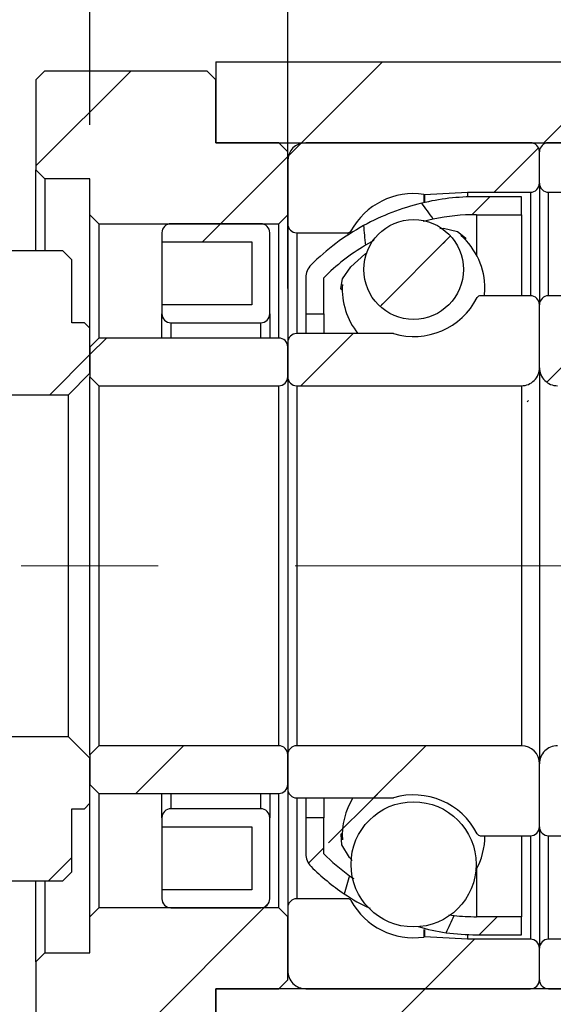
# Model space of a CAD drawing. Header units: millimetres. Extents: x 50 to 284, y 19 to 197.
# Tile 6 of 10: x 229 to 239, y 48 to 66. Entities that reach past the tile are written whole.
import ezdxf

# ---------------------------------------------------------------- set-up
doc = ezdxf.new("R2010")
doc.units = ezdxf.units.MM
doc.linetypes.add('CENTERX2', pattern=[20.319999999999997, 12.7, -2.54, 2.54, -2.54])
doc.layers.add('FORMAT', color=7, linetype='Continuous')
doc.styles.add('SLDTEXTSTYLE0', font='TXT', dxfattribs={"width": 0.75})
doc.dimstyles.new('SLDDIMSTYLE3', dxfattribs={"dimtxt": 3.5, "dimasz": 2.5, "dimexe": 0, "dimexo": 0.0625, "dimgap": 0.875, "dimtad": 1, "dimlfac": 3, "dimrnd": 1e-09, "dimzin": 12, "dimdsep": 46, "dimtxsty": 'SLDTEXTSTYLE0', "dimsah": 1, "dimcen": 0.09, "dimadec": 0, "dimazin": 3, "dimtfac": 1, "dimtmove": 0, "dimatfit": 0, "dimfxl": 0, "dimfrac": 2, "dimtolj": 1, "dimtzin": 12, "dimarcsym": 0})
pattern_1 = [(45, (0, 0), (-2.245064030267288, 2.245064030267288), [])]

# ---------------------------------------------------------------- blocks, each defined once
blk = doc.blocks.new('_D_15')
at = {"layer": 'FORMAT', "color": 7}
for p, q in [((230.2649346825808, 63.89492285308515), (230.2649346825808, 69.500548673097)), ((233.9316013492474, 60.8615895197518), (233.9316013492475, 69.50054867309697)), ((230.2649346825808, 68.500548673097), (224.7649346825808, 68.50054867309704)), ((230.2649346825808, 68.500548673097), (233.9316013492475, 68.50054867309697)), ((233.9316013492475, 68.50054867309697), (239.4316013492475, 68.50054867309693))]:
    blk.add_line(p, q, dxfattribs=at)
for points in [[(230.2649346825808, 68.500548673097), (227.7649346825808, 68.75054867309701), (227.7649346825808, 68.25054867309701)], [(233.9316013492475, 68.50054867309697), (236.4316013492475, 68.25054867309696), (236.4316013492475, 68.75054867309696)]]:
    blk.add_solid(points, dxfattribs=at)
at = {"layer": 'FORMAT', "color": 7, "insert": (229.5180654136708, 73.0122855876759), "char_height": 3.5, "attachment_point": 1, "style": 'SLDTEXTSTYLE0'}
blk.add_mtext('11', dxfattribs=at)
blk = doc.blocks.new('_D_16')
at = {"layer": 'FORMAT', "color": 7}
for p, q in [((243.2649346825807, 46.89492285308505), (243.2649346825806, 37.46803855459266)), ((246.2649346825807, 44.89492285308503), (246.2649346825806, 37.46803855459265)), ((243.2649346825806, 38.46803855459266), (237.7649346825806, 38.46803855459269)), ((243.2649346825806, 38.46803855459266), (246.2649346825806, 38.46803855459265)), ((246.2649346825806, 38.46803855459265), (252.1987334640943, 38.46803855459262))]:
    blk.add_line(p, q, dxfattribs=at)
for points in [[(243.2649346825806, 38.46803855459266), (240.7649346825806, 38.71803855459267), (240.7649346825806, 38.21803855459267)], [(246.2649346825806, 38.46803855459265), (248.7649346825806, 38.21803855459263), (248.7649346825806, 38.71803855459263)]]:
    blk.add_solid(points, dxfattribs=at)
at = {"layer": 'FORMAT', "color": 7, "insert": (249.6126222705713, 42.97977546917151), "char_height": 3.5, "attachment_point": 1, "style": 'SLDTEXTSTYLE0'}
blk.add_mtext('9', dxfattribs=at)
blk = doc.blocks.new('_D_17')
at = {"layer": 'FORMAT', "color": 7}
for p, q in [((226.5982680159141, 49.06158951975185), (226.598268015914, 37.46803855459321)), ((243.2649346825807, 46.89492285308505), (243.2649346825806, 37.46803855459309)), ((226.598268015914, 38.46803855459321), (221.098268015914, 38.46803855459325)), ((226.598268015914, 38.46803855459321), (243.2649346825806, 38.46803855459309)), ((243.2649346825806, 38.46803855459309), (248.7649346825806, 38.46803855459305))]:
    blk.add_line(p, q, dxfattribs=at)
for points in [[(226.598268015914, 38.46803855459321), (224.098268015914, 38.71803855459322), (224.098268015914, 38.21803855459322)], [(243.2649346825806, 38.46803855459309), (245.7649346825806, 38.21803855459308), (245.7649346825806, 38.71803855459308)]]:
    blk.add_solid(points, dxfattribs=at)
at = {"layer": 'FORMAT', "color": 7, "char_height": 3.5, "attachment_point": 1, "style": 'SLDTEXTSTYLE0'}
for s, insert in [('(', (231.1109931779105, 42.97977546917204)), (')', (238.0040486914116, 42.97977546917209)), ('50', (232.8318265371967, 42.97977546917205))]:
    blk.add_mtext(s, dxfattribs=dict(at, insert=insert))

msp = doc.modelspace()

# ---------------------------------------------------------------- hatches: boundary and pattern name
at = {"layer": 'FORMAT', "linetype": 'Continuous', "lineweight": 18}
h = msp.add_hatch(dxfattribs=at)
h.set_pattern_fill('ANSI31', color=256, style=0)
h.set_pattern_definition(pattern_1)
edge = h.paths.add_edge_path(flags=0)
edge.add_line((246.2649346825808, 62.22825618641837), (246.2649346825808, 65.0615895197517))
edge.add_line((246.2649346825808, 65.0615895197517), (232.5982680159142, 65.0615895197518))
edge.add_line((232.5982680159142, 65.0615895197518), (232.5982680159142, 63.5615895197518))
edge.add_line((232.5982680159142, 63.5615895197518), (243.2649346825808, 63.56158951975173))
edge.add_line((243.2649346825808, 63.56158951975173), (243.2649346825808, 62.06158951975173))
edge.add_line((243.2649346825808, 62.06158951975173), (246.0982680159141, 62.06158951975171))
edge.add_arc((246.0982680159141, 62.22825618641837), 0.1666666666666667, 270.0000000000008, 360.0000000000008)
h = msp.add_hatch(dxfattribs=at)
h.set_pattern_fill('ANSI31', color=256, style=0)
h.set_pattern_definition(pattern_1)
h.paths.add_polyline_path([(230.2649346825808, 62.22825618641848), (230.4316013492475, 62.06158951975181), (233.7649346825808, 62.06158951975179), (233.9316013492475, 62.22825618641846), (233.9316013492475, 63.39492285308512), (233.7649346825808, 63.5615895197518), (232.5982680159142, 63.5615895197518), (232.5982680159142, 64.72825618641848), (232.4316013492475, 64.89492285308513), (229.4316013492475, 64.89492285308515), (229.2649346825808, 64.72825618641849), (229.2649346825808, 63.06158951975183), (229.4316013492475, 62.89492285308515), (230.2649346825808, 62.89492285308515)], flags=0)
h = msp.add_hatch(dxfattribs=at)
h.set_pattern_fill('ANSI31', color=256, style=0)
h.set_pattern_definition(pattern_1)
edge = h.paths.add_edge_path(flags=0)
edge.add_line((238.5982680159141, 62.81158951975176), (238.5982680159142, 63.39492285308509))
edge.add_arc((238.4316013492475, 63.39492285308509), 0.1666666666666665, 0, 90)
edge.add_line((238.4316013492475, 63.56158951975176), (234.2649346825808, 63.56158951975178))
edge.add_arc((234.2649346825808, 63.22825618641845), 0.3333333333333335, 90, 179.9999999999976)
edge.add_line((233.9316013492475, 63.22825618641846), (233.9316013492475, 62.06158951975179))
edge.add_arc((234.0982680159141, 62.06158951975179), 0.1666666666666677, 180, 270.0000000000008)
edge.add_line((234.0982680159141, 61.89492285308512), (235.0457146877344, 61.89492285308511))
edge.add_arc((235.0457146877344, 61.96158951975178), 0.06666666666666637, 270.0000000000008, 331.3302637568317)
edge.add_arc((236.2649346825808, 61.2949228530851), 1.322916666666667, 81.66528933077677, 151.3302637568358, ccw=False)
edge.add_arc((236.4663626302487, 62.66982962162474), 0.06666666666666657, 261.6652893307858, 273.0000000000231)
edge.add_line((236.4698516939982, 62.60325431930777), (237.2649346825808, 62.64492285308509))
edge.add_line((237.2649346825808, 62.64492285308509), (238.4316013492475, 62.64492285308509))
edge.add_arc((238.4316013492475, 62.81158951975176), 0.1666666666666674, 270.0000000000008, 360.0000000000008)
h = msp.add_hatch(dxfattribs=at)
h.set_pattern_fill('ANSI31', color=256, style=0)
h.set_pattern_definition(pattern_1)
edge = h.paths.add_edge_path(flags=0)
edge.add_line((242.9316013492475, 63.56158951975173), (238.7649346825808, 63.56158951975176))
edge.add_arc((238.7649346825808, 63.39492285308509), 0.1666666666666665, 90, 180)
edge.add_line((238.5982680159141, 63.39492285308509), (238.5982680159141, 62.81158951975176))
edge.add_arc((238.7649346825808, 62.81158951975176), 0.1666666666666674, 180, 270.0000000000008)
edge.add_line((238.7649346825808, 62.64492285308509), (239.9316013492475, 62.64492285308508))
edge.add_line((239.9316013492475, 62.64492285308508), (240.7266843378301, 62.60325431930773))
edge.add_arc((240.7301734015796, 62.66982962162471), 0.06666666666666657, 267.0000000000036, 278.3347106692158)
edge.add_arc((240.9316013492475, 61.29492285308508), 1.322916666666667, 28.669736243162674, 98.33471066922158, ccw=False)
edge.add_arc((242.1508213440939, 61.96158951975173), 0.06666666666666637, 208.6697362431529, 270.0000000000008)
edge.add_line((242.1508213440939, 61.89492285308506), (243.0982680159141, 61.89492285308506))
edge.add_arc((243.0982680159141, 62.06158951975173), 0.1666666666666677, 270.0000000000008, 360.0000000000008)
edge.add_line((243.2649346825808, 62.06158951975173), (243.2649346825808, 63.22825618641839))
edge.add_arc((242.9316013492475, 63.22825618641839), 0.3333333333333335, 0, 90)
h = msp.add_hatch(dxfattribs=at)
h.set_pattern_fill('ANSI31', color=256, style=0)
h.set_pattern_definition(pattern_1)
edge = h.paths.add_edge_path(flags=0)
edge.add_arc((237.4316013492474, 58.2044466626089), 4.023809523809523, 89.9999999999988, 101.48993388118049, ccw=False)
edge.add_line((237.4316013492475, 62.22825618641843), (238.2649346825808, 62.22825618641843))
edge.add_line((238.2649346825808, 62.22825618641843), (238.2649346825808, 62.56158951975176))
edge.add_line((238.2649346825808, 62.56158951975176), (237.4316013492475, 62.56158951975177))
edge.add_arc((237.4316013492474, 58.2044466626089), 4.357142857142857, 89.99999999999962, 103.4925534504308)
edge.add_ellipse((238.346226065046, 55.72825618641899), major_axis=(-2.782301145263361, 7.333091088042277), ratio=0.1593741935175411, start_angle=327.4428896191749, end_angle=332.57274468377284, ccw=False)
h = msp.add_hatch(dxfattribs=at)
h.set_pattern_fill('ANSI31', color=256, style=0)
h.set_pattern_definition(pattern_1)
edge = h.paths.add_edge_path(flags=0)
edge.add_line((238.9316013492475, 62.56158951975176), (238.9316013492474, 62.22825618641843))
edge.add_line((238.9316013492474, 62.22825618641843), (239.7649346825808, 62.22825618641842))
edge.add_arc((239.7649346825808, 58.20444666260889), 4.023809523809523, 85.15547548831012, 89.9999999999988, ccw=False)
edge.add_ellipse((238.8503099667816, 55.72825618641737), major_axis=(4.915982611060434, 13.08835901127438), ratio=0.08940621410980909, start_angle=60.60554640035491, end_angle=62.23728036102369, ccw=False)
edge.add_arc((239.7649346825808, 58.20444666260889), 4.357142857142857, 83.69240875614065, 89.99999999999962)
edge.add_line((239.7649346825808, 62.56158951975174), (238.9316013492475, 62.56158951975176))
h = msp.add_hatch(dxfattribs=at)
h.set_pattern_fill('ANSI31', color=256, style=0)
h.set_pattern_definition(pattern_1)
edge = h.paths.add_edge_path(flags=0)
edge.add_line((233.2649346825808, 61.72825618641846), (233.2649346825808, 60.5615895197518))
edge.add_line((233.2649346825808, 60.5615895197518), (231.5982680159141, 60.56158951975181))
edge.add_line((231.5982680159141, 60.56158951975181), (231.5982680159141, 60.39492285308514))
edge.add_arc((231.7649346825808, 60.39492285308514), 0.1666666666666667, 180, 270.0000000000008)
edge.add_line((231.7649346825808, 60.22825618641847), (233.4316013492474, 60.22825618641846))
edge.add_arc((233.4316013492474, 60.39492285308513), 0.1666666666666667, 270.0000000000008, 360.0000000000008)
edge.add_line((233.5982680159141, 60.39492285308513), (233.5982680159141, 61.89492285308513))
edge.add_arc((233.4316013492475, 61.89492285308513), 0.1666666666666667, 0, 90)
edge.add_line((233.4316013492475, 62.06158951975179), (231.7649346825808, 62.06158951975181))
edge.add_arc((231.7649346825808, 61.89492285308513), 0.1666666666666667, 90, 179.9999999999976)
edge.add_line((231.5982680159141, 61.89492285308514), (231.5982680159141, 61.72825618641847))
edge.add_line((231.5982680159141, 61.72825618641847), (233.2649346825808, 61.72825618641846))
h = msp.add_hatch(dxfattribs=at)
h.set_pattern_fill('ANSI31', color=256, style=0)
h.set_pattern_definition(pattern_1)
edge = h.paths.add_edge_path(flags=0)
edge.add_ellipse((238.346226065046, 55.72825618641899), major_axis=(-2.782301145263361, 7.333091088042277), ratio=0.1593741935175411, start_angle=27.529841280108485, end_angle=32.668954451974, ccw=False)
edge.add_arc((237.4316013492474, 58.2044466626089), 4.357142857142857, 118.7063369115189, 134.7602701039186)
edge.add_arc((234.5982680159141, 61.06158951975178), 0.3333333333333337, 134.7602701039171, 179.9999999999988)
edge.add_line((234.2649346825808, 61.06158951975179), (234.2649346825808, 60.39492285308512))
edge.add_line((234.2649346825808, 60.39492285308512), (234.5982680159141, 60.39492285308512))
edge.add_line((234.5982680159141, 60.39492285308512), (234.5982680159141, 61.06158951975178))
edge.add_arc((237.4316013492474, 58.2044466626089), 4.023809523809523, 120.76704490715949, 134.7602701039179, ccw=False)
h = msp.add_hatch(dxfattribs=at)
h.set_pattern_fill('ANSI31', color=256, style=0)
h.set_pattern_definition(pattern_1)
edge = h.paths.add_edge_path(flags=0)
edge.add_arc((236.2649346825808, 61.2137512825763), 0.9235730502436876, 0, 360)
h = msp.add_hatch(dxfattribs=at)
h.set_pattern_fill('ANSI31', color=256, style=0)
h.set_pattern_definition(pattern_1)
edge = h.paths.add_edge_path(flags=0)
edge.add_line((229.8649346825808, 58.89492285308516), (230.2649346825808, 59.29492285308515))
edge.add_line((230.2649346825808, 59.29492285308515), (230.2649346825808, 60.12825618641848))
edge.add_line((230.2649346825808, 60.12825618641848), (230.1649346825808, 60.22825618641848))
edge.add_line((230.1649346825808, 60.22825618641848), (229.9316013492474, 60.22825618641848))
edge.add_line((229.9316013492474, 60.22825618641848), (229.9316013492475, 61.39492285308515))
edge.add_line((229.9316013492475, 61.39492285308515), (229.7649346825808, 61.56158951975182))
edge.add_line((229.7649346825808, 61.56158951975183), (228.5784700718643, 61.56158951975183))
edge.add_line((228.5784702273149, 61.56158944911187), (228.4982674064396, 61.47055165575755))
edge.add_line((228.4982680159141, 61.47055166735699), (228.4982680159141, 58.89492285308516))
edge.add_line((228.4982680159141, 58.89492285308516), (229.8649346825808, 58.89492285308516))
h = msp.add_hatch(dxfattribs=at)
h.set_pattern_fill('ANSI31', color=256, style=0)
h.set_pattern_definition(pattern_1)
edge = h.paths.add_edge_path(flags=0)
edge.add_line((233.9316013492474, 59.8615895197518), (233.9316013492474, 59.22825618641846))
edge.add_arc((234.0982680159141, 59.22825618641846), 0.1666666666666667, 180, 270.0000000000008)
edge.add_line((234.0982680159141, 59.06158951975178), (238.2649346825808, 59.06158951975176))
edge.add_arc((238.2649346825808, 59.39492285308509), 0.3333333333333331, 270.0000000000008, 360.0000000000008)
edge.add_line((238.5982680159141, 59.39492285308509), (238.5982680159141, 60.56158951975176))
edge.add_arc((238.4316013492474, 60.56158951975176), 0.1666666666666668, 0, 90)
edge.add_line((238.4316013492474, 60.72825618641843), (237.5017979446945, 60.72825618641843))
edge.add_arc((237.5017979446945, 60.66158951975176), 0.06666666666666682, 90, 152.8853755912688)
edge.add_arc((236.2649346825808, 61.2949228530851), 1.322916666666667, 253.6419096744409, 332.88537559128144, ccw=False)
edge.add_arc((235.8735728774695, 59.96158951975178), 0.06666666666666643, 73.64190967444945, 90)
edge.add_line((235.8735728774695, 60.02825618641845), (234.0982680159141, 60.02825618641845))
edge.add_arc((234.0982680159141, 59.86158951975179), 0.1666666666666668, 90, 179.9999999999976)
h = msp.add_hatch(dxfattribs=at)
h.set_pattern_fill('ANSI31', color=256, style=0)
h.set_pattern_definition(pattern_1)
edge = h.paths.add_edge_path(flags=0)
edge.add_line((238.9316013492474, 59.06158951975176), (243.0982680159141, 59.06158951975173))
edge.add_arc((243.0982680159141, 59.22825618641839), 0.1666666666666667, 270.0000000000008, 360.0000000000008)
edge.add_line((243.2649346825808, 59.22825618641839), (243.2649346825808, 59.86158951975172))
edge.add_arc((243.0982680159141, 59.86158951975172), 0.1666666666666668, 0, 90)
edge.add_line((243.0982680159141, 60.0282561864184), (241.3229631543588, 60.02825618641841))
edge.add_arc((241.3229631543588, 59.96158951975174), 0.06666666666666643, 90, 106.3580903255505)
edge.add_arc((240.9316013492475, 61.29492285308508), 1.322916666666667, 207.114624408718, 286.3580903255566, ccw=False)
edge.add_arc((239.6947380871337, 60.66158951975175), 0.06666666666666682, 27.11462440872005, 90)
edge.add_line((239.6947380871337, 60.72825618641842), (238.7649346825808, 60.72825618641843))
edge.add_arc((238.7649346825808, 60.56158951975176), 0.1666666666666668, 90, 180)
edge.add_line((238.5982680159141, 60.56158951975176), (238.5982680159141, 59.39492285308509))
edge.add_arc((238.9316013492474, 59.39492285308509), 0.3333333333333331, 180, 270.0000000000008)
h = msp.add_hatch(dxfattribs=at)
h.set_pattern_fill('ANSI31', color=256, style=0)
h.set_pattern_definition(pattern_1)
edge = h.paths.add_edge_path(flags=0)
edge.add_line((230.2649346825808, 59.22825618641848), (230.4316013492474, 59.06158951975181))
edge.add_line((230.4316013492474, 59.06158951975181), (233.7649346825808, 59.06158951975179))
edge.add_arc((233.7649346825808, 59.22825618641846), 0.1666666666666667, 270.0000000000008, 360.0000000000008)
edge.add_line((233.9316013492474, 59.22825618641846), (233.9316013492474, 59.77825618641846))
edge.add_arc((233.7649346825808, 59.77825618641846), 0.1666666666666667, 0, 90)
edge.add_line((233.7649346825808, 59.94492285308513), (230.4316013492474, 59.94492285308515))
edge.add_line((230.4316013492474, 59.94492285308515), (230.2649346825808, 59.77825618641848))
edge.add_line((230.2649346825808, 59.77825618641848), (230.2649346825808, 59.22825618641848))
h = msp.add_hatch(dxfattribs=at)
h.set_pattern_fill('ANSI31', color=256, style=0)
h.set_pattern_definition(pattern_1)
edge = h.paths.add_edge_path(flags=0)
edge.add_arc((234.598268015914, 50.39492285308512), 0.3333333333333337, 180, 225.2397298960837)
edge.add_arc((237.4316013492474, 53.25206571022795), 4.357142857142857, 225.2397298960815, 235.752944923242)
edge.add_ellipse((238.3462260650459, 55.72825618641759), major_axis=(-4.110098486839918, -10.92082786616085), ratio=0.1071246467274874, start_angle=303.9900689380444, end_angle=306.09448907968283, ccw=False)
edge.add_arc((237.4316013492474, 53.25206571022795), 4.023809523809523, 225.2397298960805, 234.21123019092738, ccw=False)
edge.add_line((234.598268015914, 50.39492285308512), (234.5982680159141, 51.06158951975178))
edge.add_line((234.5982680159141, 51.06158951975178), (234.2649346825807, 51.06158951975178))
edge.add_line((234.2649346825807, 51.06158951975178), (234.2649346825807, 50.39492285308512))
h = msp.add_hatch(dxfattribs=at)
h.set_pattern_fill('ANSI31', color=256, style=0)
h.set_pattern_definition(pattern_1)
edge = h.paths.add_edge_path(flags=0)
edge.add_line((238.2649346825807, 48.8949228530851), (238.2649346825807, 49.22825618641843))
edge.add_line((238.2649346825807, 49.22825618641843), (237.4316013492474, 49.22825618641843))
edge.add_arc((237.4316013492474, 53.25206571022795), 4.023809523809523, 264.05413922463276, 270, ccw=False)
edge.add_ellipse((238.3462260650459, 55.72825618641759), major_axis=(-4.110098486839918, -10.92082786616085), ratio=0.1071246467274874, start_angle=53.857728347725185, end_angle=55.95780804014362, ccw=False)
edge.add_arc((237.4316013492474, 53.25206571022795), 4.357142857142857, 262.5529415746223, 270.0000000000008)
edge.add_line((237.4316013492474, 48.8949228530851), (238.2649346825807, 48.8949228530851))
h = msp.add_hatch(dxfattribs=at)
h.set_pattern_fill('ANSI31', color=256, style=0)
h.set_pattern_definition(pattern_1)
h.paths.add_polyline_path([(230.1649346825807, 51.22825618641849), (230.2649346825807, 51.32825618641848), (230.2649346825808, 52.16158951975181), (229.8649346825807, 52.56158951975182), (226.9982680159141, 52.56158951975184), (226.5982680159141, 52.16158951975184), (226.5982680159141, 50.06158951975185), (226.7649346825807, 49.89492285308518), (229.7649346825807, 49.89492285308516), (229.9316013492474, 50.06158951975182), (229.9316013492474, 51.22825618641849)], flags=0)
h = msp.add_hatch(dxfattribs=at)
h.set_pattern_fill('ANSI31', color=256, style=0)
h.set_pattern_definition(pattern_1)
edge = h.paths.add_edge_path(flags=0)
edge.add_line((230.4316013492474, 52.39492285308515), (230.2649346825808, 52.22825618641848))
edge.add_line((230.2649346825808, 52.22825618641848), (230.2649346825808, 51.67825618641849))
edge.add_line((230.2649346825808, 51.67825618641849), (230.4316013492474, 51.51158951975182))
edge.add_line((230.4316013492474, 51.51158951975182), (233.7649346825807, 51.51158951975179))
edge.add_arc((233.7649346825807, 51.67825618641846), 0.1666666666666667, 270.0000000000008, 360.0000000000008)
edge.add_line((233.9316013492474, 51.67825618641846), (233.9316013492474, 52.22825618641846))
edge.add_arc((233.7649346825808, 52.22825618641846), 0.1666666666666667, 0, 90)
edge.add_line((233.7649346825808, 52.39492285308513), (230.4316013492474, 52.39492285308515))
h = msp.add_hatch(dxfattribs=at)
h.set_pattern_fill('ANSI31', color=256, style=0)
h.set_pattern_definition(pattern_1)
edge = h.paths.add_edge_path(flags=0)
edge.add_line((238.2649346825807, 52.39492285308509), (234.0982680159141, 52.39492285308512))
edge.add_arc((234.0982680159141, 52.22825618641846), 0.1666666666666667, 90, 180)
edge.add_line((233.9316013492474, 52.22825618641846), (233.9316013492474, 51.59492285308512))
edge.add_arc((234.0982680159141, 51.59492285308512), 0.1666666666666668, 180.0000000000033, 270.0000000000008)
edge.add_line((234.0982680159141, 51.42825618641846), (235.8735728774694, 51.42825618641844))
edge.add_arc((235.8735728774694, 51.49492285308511), 0.06666666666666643, 270.0000000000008, 286.3580903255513)
edge.add_arc((236.2649346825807, 50.16158951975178), 1.322916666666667, 27.114624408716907, 106.3580903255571, ccw=False)
edge.add_arc((237.5017979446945, 50.7949228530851), 0.06666666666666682, 207.1146244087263, 270.0000000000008)
edge.add_line((237.5017979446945, 50.72825618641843), (238.4316013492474, 50.72825618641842))
edge.add_arc((238.4316013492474, 50.89492285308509), 0.1666666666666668, 270.0000000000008, 360.0000000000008)
edge.add_line((238.598268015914, 50.89492285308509), (238.5982680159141, 52.06158951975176))
edge.add_arc((238.2649346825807, 52.06158951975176), 0.3333333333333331, 359.9999999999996, 450.0000000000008)
h = msp.add_hatch(dxfattribs=at)
h.set_pattern_fill('ANSI31', color=256, style=0)
h.set_pattern_definition(pattern_1)
edge = h.paths.add_edge_path(flags=0)
edge.add_line((243.2649346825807, 51.59492285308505), (243.2649346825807, 52.22825618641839))
edge.add_arc((243.098268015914, 52.22825618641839), 0.1666666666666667, 0, 90)
edge.add_line((243.098268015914, 52.39492285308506), (238.9316013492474, 52.39492285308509))
edge.add_arc((238.9316013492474, 52.06158951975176), 0.3333333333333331, 90, 180)
edge.add_line((238.5982680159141, 52.06158951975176), (238.598268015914, 50.89492285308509))
edge.add_arc((238.7649346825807, 50.89492285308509), 0.1666666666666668, 180, 270.0000000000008)
edge.add_line((238.7649346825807, 50.72825618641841), (239.6947380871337, 50.72825618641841))
edge.add_arc((239.6947380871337, 50.79492285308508), 0.06666666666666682, 270.0000000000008, 332.8853755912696)
edge.add_arc((240.9316013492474, 50.16158951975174), 1.322916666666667, 73.64190967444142, 152.8853755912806, ccw=False)
edge.add_arc((241.3229631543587, 51.49492285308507), 0.06666666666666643, 253.6419096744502, 270.0000000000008)
edge.add_line((241.3229631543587, 51.4282561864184), (243.098268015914, 51.42825618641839))
edge.add_arc((243.098268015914, 51.59492285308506), 0.1666666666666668, 270.0000000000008, 359.9999999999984)
h = msp.add_hatch(dxfattribs=at)
h.set_pattern_fill('ANSI31', color=256, style=0)
h.set_pattern_definition(pattern_1)
edge = h.paths.add_edge_path(flags=0)
edge.add_arc((236.2649346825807, 50.1981149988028), 1.159651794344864, 0, 360)
h = msp.add_hatch(dxfattribs=at)
h.set_pattern_fill('ANSI31', color=256, style=0)
h.set_pattern_definition(pattern_1)
edge = h.paths.add_edge_path(flags=0)
edge.add_line((231.5982680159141, 51.06158951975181), (231.598268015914, 50.89492285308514))
edge.add_line((231.598268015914, 50.89492285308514), (233.2649346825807, 50.89492285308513))
edge.add_line((233.2649346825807, 50.89492285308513), (233.2649346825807, 49.72825618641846))
edge.add_line((233.2649346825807, 49.72825618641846), (231.598268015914, 49.72825618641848))
edge.add_line((231.598268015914, 49.72825618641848), (231.598268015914, 49.56158951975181))
edge.add_arc((231.7649346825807, 49.56158951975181), 0.1666666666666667, 180, 270.0000000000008)
edge.add_line((231.7649346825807, 49.39492285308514), (233.4316013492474, 49.39492285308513))
edge.add_arc((233.4316013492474, 49.56158951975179), 0.1666666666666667, 269.9999999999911, 360.0000000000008)
edge.add_line((233.598268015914, 49.56158951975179), (233.598268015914, 51.06158951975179))
edge.add_arc((233.4316013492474, 51.06158951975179), 0.1666666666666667, 0, 90)
edge.add_line((233.4316013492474, 51.22825618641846), (231.7649346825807, 51.22825618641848))
edge.add_arc((231.7649346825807, 51.06158951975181), 0.1666666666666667, 90, 180)
h = msp.add_hatch(dxfattribs=at)
h.set_pattern_fill('ANSI31', color=256, style=0)
h.set_pattern_definition(pattern_1)
edge = h.paths.add_edge_path(flags=0)
edge.add_line((234.2649346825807, 47.89492285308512), (238.4316013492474, 47.89492285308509))
edge.add_arc((238.4316013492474, 48.06158951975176), 0.1666666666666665, 270.0000000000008, 360.0000000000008)
edge.add_line((238.598268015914, 48.06158951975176), (238.598268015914, 48.64492285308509))
edge.add_arc((238.4316013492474, 48.64492285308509), 0.1666666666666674, 0, 90)
edge.add_line((238.4316013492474, 48.81158951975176), (237.2649346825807, 48.81158951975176))
edge.add_line((237.2649346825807, 48.81158951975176), (236.4698516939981, 48.85325805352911))
edge.add_arc((236.4663626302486, 48.78668275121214), 0.06666666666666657, 87.00000000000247, 98.33471066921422)
edge.add_arc((236.2649346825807, 50.16158951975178), 1.322916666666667, 208.6697362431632, 278.33471066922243, ccw=False)
edge.add_arc((235.0457146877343, 49.49492285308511), 0.06666666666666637, 28.66973624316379, 90)
edge.add_line((235.0457146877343, 49.56158951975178), (234.098268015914, 49.56158951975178))
edge.add_arc((234.098268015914, 49.39492285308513), 0.1666666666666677, 90, 180)
edge.add_line((233.9316013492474, 49.39492285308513), (233.9316013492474, 48.22825618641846))
edge.add_arc((234.2649346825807, 48.22825618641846), 0.3333333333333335, 180, 270.0000000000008)
h = msp.add_hatch(dxfattribs=at)
h.set_pattern_fill('ANSI31', color=256, style=0)
h.set_pattern_definition(pattern_1)
edge = h.paths.add_edge_path(flags=0)
edge.add_line((238.598268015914, 48.64492285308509), (238.598268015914, 48.06158951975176))
edge.add_arc((238.7649346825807, 48.06158951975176), 0.1666666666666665, 180, 270.0000000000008)
edge.add_line((238.7649346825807, 47.89492285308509), (242.9316013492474, 47.89492285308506))
edge.add_arc((242.9316013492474, 48.22825618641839), 0.3333333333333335, 270.0000000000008, 360.0000000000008)
edge.add_line((243.2649346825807, 48.22825618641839), (243.2649346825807, 49.39492285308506))
edge.add_arc((243.098268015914, 49.39492285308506), 0.1666666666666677, 0, 90)
edge.add_line((243.098268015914, 49.56158951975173), (242.1508213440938, 49.56158951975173))
edge.add_arc((242.1508213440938, 49.49492285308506), 0.06666666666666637, 90, 151.3302637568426)
edge.add_arc((240.9316013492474, 50.16158951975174), 1.322916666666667, 261.66528933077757, 331.33026375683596, ccw=False)
edge.add_arc((240.7301734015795, 48.78668275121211), 0.06666666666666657, 81.66528933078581, 92.99999999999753)
edge.add_line((240.72668433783, 48.85325805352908), (239.9316013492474, 48.81158951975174))
edge.add_line((239.9316013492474, 48.81158951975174), (238.7649346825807, 48.81158951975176))
edge.add_arc((238.7649346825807, 48.64492285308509), 0.1666666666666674, 90, 180)
h = msp.add_hatch(dxfattribs=at)
h.set_pattern_fill('ANSI31', color=256, style=0)
h.set_pattern_definition(pattern_1)
h.paths.add_polyline_path([(230.4316013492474, 49.39492285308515), (230.2649346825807, 49.22825618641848), (230.2649346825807, 48.56158951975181), (229.4316013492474, 48.56158951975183), (229.2649346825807, 48.39492285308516), (229.2649346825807, 46.72825618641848), (229.4316013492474, 46.56158951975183), (232.4316013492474, 46.5615895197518), (232.598268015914, 46.72825618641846), (232.598268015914, 47.89492285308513), (233.7649346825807, 47.89492285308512), (233.9316013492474, 48.06158951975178), (233.9316013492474, 49.22825618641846), (233.7649346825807, 49.39492285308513)], flags=0)
h = msp.add_hatch(dxfattribs=at)
h.set_pattern_fill('ANSI31', color=256, style=0)
h.set_pattern_definition(pattern_1)
edge = h.paths.add_edge_path(flags=0)
edge.add_line((246.2649346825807, 45.89492285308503), (246.2649346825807, 49.22825618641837))
edge.add_arc((246.098268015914, 49.22825618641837), 0.1666666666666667, 0, 90)
edge.add_line((246.098268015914, 49.39492285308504), (243.2649346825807, 49.39492285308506))
edge.add_line((243.2649346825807, 49.39492285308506), (243.2649346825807, 47.89492285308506))
edge.add_line((243.2649346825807, 47.89492285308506), (232.598268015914, 47.89492285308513))
edge.add_line((232.598268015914, 47.89492285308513), (232.598268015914, 45.72825618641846))
edge.add_line((232.598268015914, 45.72825618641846), (246.098268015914, 45.72825618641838))
edge.add_arc((246.098268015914, 45.89492285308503), 0.1666666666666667, 270.0000000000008, 360.0000000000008)

# ---------------------------------------------------------------- linework, layer by layer
at = {"color": 7, "linetype": 'Continuous', "lineweight": 25}
for p, q in [((232.5982675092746, 65.06158980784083), (232.5982675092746, 63.56158925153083)), ((232.5982675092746, 65.06158980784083), (246.2649345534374, 65.06158980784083)), ((229.2649348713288, 64.72825641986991), (229.4316018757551, 64.89492280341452)), ((229.2649348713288, 64.72825641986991), (229.2649348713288, 63.06158948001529)), ((229.4316018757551, 64.89492280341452), (232.4316017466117, 64.89492280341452)), ((232.4316017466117, 64.89492280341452), (232.5982675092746, 64.72825641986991)), ((232.5982675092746, 63.56158925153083), (232.5982675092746, 64.72825641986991)), ((233.7649346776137, 63.56158925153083), (232.5982675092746, 63.56158925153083)), ((232.5982675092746, 63.56158925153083), (243.2649346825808, 63.56158925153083)), ((233.7649346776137, 63.56158925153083), (233.9316010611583, 63.39492286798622)), ((238.4316014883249, 63.56158925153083), (234.2649344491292, 63.56158925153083)), ((242.931601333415, 63.56158925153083), (238.764934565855, 63.56158925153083)), ((233.9316010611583, 62.22825632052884), (233.9316010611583, 63.39492286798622)), ((238.5982678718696, 62.81158959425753), (238.5982678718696, 63.39492286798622)), ((233.9316010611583, 63.22825648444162), (233.9316010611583, 62.06158931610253)), ((229.4316018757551, 62.8949230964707), (229.2649348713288, 63.06158948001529)), ((229.2649348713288, 61.56158954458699), (229.2649348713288, 63.06158948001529)), ((230.2649344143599, 62.8949230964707), (229.4316018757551, 62.8949230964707)), ((229.4316018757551, 62.8949230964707), (229.4316018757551, 61.56158954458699)), ((230.2649344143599, 62.22825632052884), (230.2649344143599, 62.8949230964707)), ((238.5982678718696, 62.81158959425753), (238.5982678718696, 60.56158938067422)), ((236.4698518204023, 62.6032545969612), (237.2649349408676, 62.64492258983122)), ((237.2649349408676, 62.64492258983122), (238.4316014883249, 62.64492258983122)), ((237.2649349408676, 62.64492258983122), (237.2649349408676, 62.55840086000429)), ((238.2649347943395, 62.56158970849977), (237.4316013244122, 62.56158970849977)), ((238.2649347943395, 62.22825632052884), (238.2649347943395, 62.56158970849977)), ((238.764934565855, 62.64492258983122), (239.9316014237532, 62.64492258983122)), ((230.4316014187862, 62.06158931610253), (230.2649344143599, 62.22825632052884)), ((230.2649344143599, 60.12825616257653), (230.2649344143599, 62.22825632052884)), ((233.9316010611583, 62.22825632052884), (233.7649346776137, 62.06158931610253)), ((237.4316013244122, 62.22825632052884), (238.2649347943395, 62.22825632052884)), ((238.2649347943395, 62.22825632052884), (238.2649347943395, 60.72825607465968)), ((230.4316014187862, 62.06158931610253), (233.7649346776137, 62.06158931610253)), ((230.4316014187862, 62.06158931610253), (230.4316014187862, 59.94492283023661)), ((233.4316012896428, 62.06158931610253), (231.7649349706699, 62.06158931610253)), ((233.7649346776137, 59.94492283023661), (233.7649346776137, 62.06158931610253)), ((233.9316010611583, 62.06158931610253), (233.9316010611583, 59.86158963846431)), ((236.6300753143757, 62.14761806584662), (236.4451363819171, 62.10120219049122)), ((231.5982679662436, 61.89492293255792), (231.5982679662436, 61.7282559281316)), ((233.5982682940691, 60.39492299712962), (233.5982682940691, 61.89492293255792)), ((234.0982680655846, 61.89492293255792), (235.0457149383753, 61.89492293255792)), ((231.5982679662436, 61.7282559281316), (233.2649349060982, 61.7282559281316)), ((231.5982679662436, 61.7282559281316), (231.5982679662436, 60.56158938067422)), ((233.2649349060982, 61.7282559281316), (233.2649349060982, 60.56158938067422)), ((235.5306030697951, 61.74958011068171), (235.3732269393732, 61.66192216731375)), ((229.7649346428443, 61.56158954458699), (228.5784706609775, 61.56158954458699)), ((229.7649346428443, 61.56158954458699), (229.9316016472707, 61.39492316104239)), ((229.9316016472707, 60.22825630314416), (229.9316016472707, 61.39492316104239)), ((234.2649344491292, 61.06158977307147), (234.2649344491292, 60.39492299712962)), ((234.5982678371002, 60.39492299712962), (234.5982678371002, 61.06158977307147)), ((238.4316014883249, 60.72825607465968), (237.5017982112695, 60.72825607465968)), ((237.5817634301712, 60.72825607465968), (237.5878511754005, 60.8550242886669)), ((239.6947381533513, 60.72825607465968), (238.764934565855, 60.72825607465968)), ((231.5982679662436, 60.56158938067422), (231.5982679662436, 60.39492299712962)), ((233.2649349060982, 60.56158938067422), (231.5982679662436, 60.56158938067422)), ((238.5982678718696, 59.39492283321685), (238.5982678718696, 60.56158938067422)), ((231.5982679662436, 59.94492283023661), (231.5982679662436, 60.39492299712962)), ((233.5982682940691, 60.39492299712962), (233.5982682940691, 59.94492283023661)), ((234.2649344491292, 60.39492299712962), (234.5982678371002, 60.39492299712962)), ((234.2649344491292, 60.39492299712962), (234.2649344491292, 60.02825633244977)), ((234.5982678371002, 60.39492299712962), (234.5982678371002, 60.02825633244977)), ((230.1649352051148, 60.22825630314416), (229.9316016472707, 60.22825630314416)), ((230.1649352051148, 60.22825630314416), (230.2649344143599, 60.12825616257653)), ((231.7649349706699, 60.22825630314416), (233.4316012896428, 60.22825630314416)), ((230.2649344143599, 59.29492300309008), (230.2649344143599, 60.12825616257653)), ((235.8735731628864, 60.02825633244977), (234.0982680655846, 60.02825633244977)), ((230.2649344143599, 59.77825613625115), (230.4316014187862, 59.94492283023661)), ((233.7649346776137, 59.94492283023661), (230.4316014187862, 59.94492283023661)), ((233.9316010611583, 59.86158963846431), (233.9316010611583, 59.22825613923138)), ((230.2649344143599, 59.77825613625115), (230.2649344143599, 59.22825613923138)), ((233.9316010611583, 59.22825613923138), (233.9316010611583, 59.77825613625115)), ((230.2649344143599, 59.29492300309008), (229.8649350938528, 58.89492275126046)), ((238.5982678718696, 59.39492283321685), (238.5982678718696, 52.06158953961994)), ((230.4316014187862, 59.06158944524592), (230.2649344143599, 59.22825613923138)), ((230.2649344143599, 52.22825623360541), (230.2649344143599, 59.22825613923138)), ((233.9316010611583, 59.22825613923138), (233.9316010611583, 52.22825623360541)), ((228.4982676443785, 58.89492275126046), (229.8649350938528, 58.89492275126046)), ((229.8649350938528, 52.56158962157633), (229.8649350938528, 58.89492275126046)), ((230.4316014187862, 59.06158944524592), (233.7649346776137, 59.06158944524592)), ((230.4316014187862, 59.06158944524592), (230.4316014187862, 52.39492292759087)), ((233.7649346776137, 52.39492292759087), (233.7649346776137, 59.06158944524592)), ((234.0982680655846, 59.06158944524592), (238.2649347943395, 59.06158944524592)), ((234.0982680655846, 59.06158944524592), (234.0982680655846, 52.39492292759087)), ((238.2649347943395, 59.06158944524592), (238.2649347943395, 52.39492292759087)), ((229.8649350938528, 52.56158962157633), (226.9982683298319, 52.56158962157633)), ((229.8649350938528, 52.56158962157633), (230.2649344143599, 52.16158936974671)), ((230.2649344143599, 52.22825623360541), (230.4316014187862, 52.39492292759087)), ((233.7649346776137, 52.39492292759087), (230.4316014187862, 52.39492292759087)), ((238.2649347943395, 52.39492292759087), (234.0982680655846, 52.39492292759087)), ((230.2649344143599, 52.22825623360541), (230.2649344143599, 51.67825623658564)), ((230.2649344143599, 51.32825621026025), (230.2649344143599, 52.16158936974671)), ((233.9316010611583, 52.22825623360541), (233.9316010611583, 51.59492273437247)), ((233.9316010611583, 51.67825623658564), (233.9316010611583, 52.22825623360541)), ((238.5982678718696, 50.89492299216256), (238.5982678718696, 52.06158953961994)), ((230.4316014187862, 51.51158954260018), (230.2649344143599, 51.67825623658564)), ((230.4316014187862, 51.51158954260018), (230.4316014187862, 49.39492305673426)), ((230.4316014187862, 51.51158954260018), (233.7649346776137, 51.51158954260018)), ((231.5982679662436, 51.06158937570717), (231.5982679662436, 51.51158954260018)), ((233.5982682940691, 51.51158954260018), (233.5982682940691, 51.06158937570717)), ((233.7649346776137, 49.39492305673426), (233.7649346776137, 51.51158954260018)), ((233.9316010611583, 51.59492273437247), (233.9316010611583, 49.39492305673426)), ((234.0982680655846, 51.42825604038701), (235.8735731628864, 51.42825604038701)), ((234.2649344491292, 51.42825604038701), (234.2649344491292, 51.06158937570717)), ((234.5982678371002, 51.42825604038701), (234.5982678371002, 51.06158937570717)), ((230.2649344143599, 51.32825621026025), (230.1649352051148, 51.22825606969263)), ((230.2649344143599, 49.22825605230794), (230.2649344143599, 51.32825621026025)), ((229.9316016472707, 51.22825606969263), (230.1649352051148, 51.22825606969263)), ((229.9316016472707, 50.0615892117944), (229.9316016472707, 51.22825606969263)), ((231.5982679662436, 51.06158937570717), (231.5982679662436, 50.89492299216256)), ((233.4316012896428, 51.22825606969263), (231.7649349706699, 51.22825606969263)), ((233.5982682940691, 49.56158944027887), (233.5982682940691, 51.06158937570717)), ((234.2649344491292, 51.06158937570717), (234.2649344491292, 50.39492259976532)), ((234.5982678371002, 51.06158937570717), (234.2649344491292, 51.06158937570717)), ((234.5982678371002, 50.39492259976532), (234.5982678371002, 51.06158937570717)), ((231.5982679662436, 50.89492299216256), (233.2649349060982, 50.89492299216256)), ((231.5982679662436, 50.89492299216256), (231.5982679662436, 49.72825644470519)), ((233.2649349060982, 50.89492299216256), (233.2649349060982, 49.72825644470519)), ((238.5982678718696, 50.89492299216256), (238.5982678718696, 48.64492277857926)), ((237.5017982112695, 50.7282562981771), (238.4316014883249, 50.7282562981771)), ((238.2649347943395, 50.7282562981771), (238.2649347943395, 49.22825605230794)), ((238.764934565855, 50.7282562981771), (239.6947381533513, 50.7282562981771)), ((229.9316016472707, 50.0615892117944), (229.7649346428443, 49.89492282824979)), ((226.7649347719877, 49.89492282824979), (229.7649346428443, 49.89492282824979)), ((229.2649348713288, 48.39492289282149), (229.2649348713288, 49.89492282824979)), ((229.4316018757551, 49.89492282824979), (229.4316018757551, 48.56158927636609)), ((231.5982679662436, 49.72825644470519), (231.5982679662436, 49.56158944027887)), ((233.2649349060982, 49.72825644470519), (231.5982679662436, 49.72825644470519)), ((235.0457149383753, 49.56158944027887), (234.0982680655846, 49.56158944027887)), ((230.2649344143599, 49.22825605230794), (230.4316014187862, 49.39492305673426)), ((233.7649346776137, 49.39492305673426), (230.4316014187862, 49.39492305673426)), ((231.7649349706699, 49.39492305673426), (233.4316012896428, 49.39492305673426)), ((233.7649346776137, 49.39492305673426), (233.9316010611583, 49.22825605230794)), ((233.9316010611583, 49.39492305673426), (233.9316010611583, 48.22825588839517)), ((236.9185922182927, 49.26324956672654), (237.0147804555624, 49.24990309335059)), ((230.2649344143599, 48.56158927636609), (230.2649344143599, 49.22825605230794)), ((233.9316010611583, 48.06158950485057), (233.9316010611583, 49.22825605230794)), ((238.2649347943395, 49.22825605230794), (237.4316013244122, 49.22825605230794)), ((238.2649347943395, 48.89492266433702), (238.2649347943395, 49.22825605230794)), ((237.2649349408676, 48.8981115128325), (237.2649349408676, 48.81158978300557)), ((237.4316013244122, 48.89492266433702), (238.2649347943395, 48.89492266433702)), ((237.2649349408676, 48.81158978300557), (236.4698518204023, 48.85325777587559)), ((238.4316014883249, 48.81158978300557), (237.2649349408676, 48.81158978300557)), ((239.9316014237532, 48.81158978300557), (238.764934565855, 48.81158978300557)), ((229.2649348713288, 48.39492289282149), (229.4316018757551, 48.56158927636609)), ((229.4316018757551, 48.56158927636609), (230.2649344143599, 48.56158927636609)), ((238.5982678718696, 48.06158950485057), (238.5982678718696, 48.64492277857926)), ((229.2649348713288, 48.39492289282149), (229.2649348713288, 46.72825595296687)), ((233.9316010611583, 48.06158950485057), (233.7649346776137, 47.89492312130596)), ((232.5982675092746, 47.89492312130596), (233.7649346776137, 47.89492312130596)), ((232.5982675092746, 46.72825595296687), (232.5982675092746, 47.89492312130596)), ((232.5982675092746, 47.89492312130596), (232.5982675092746, 45.72825640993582)), ((243.2649346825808, 47.89492312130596), (232.5982675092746, 47.89492312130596)), ((234.2649344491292, 47.89492312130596), (238.4316014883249, 47.89492312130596)), ((238.764934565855, 47.89492312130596), (242.931601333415, 47.89492312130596))]:
    msp.add_line(p, q, dxfattribs=at)
at = {"color": 8, "linetype": 'Continuous', "lineweight": 25}
for p, q in [((236.4566990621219, 62.60386678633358), (236.4566990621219, 62.45112305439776)), ((236.4698518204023, 62.6032545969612), (236.4698518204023, 62.45412067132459)), ((238.4316014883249, 62.64492258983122), (238.4316014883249, 60.72825607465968)), ((238.764934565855, 60.72825607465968), (238.764934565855, 62.64492258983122)), ((237.4316013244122, 62.22825632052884), (237.4316013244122, 61.47872108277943)), ((234.0982680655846, 61.89492293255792), (234.0982680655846, 60.02825633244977)), ((235.0457149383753, 61.89492293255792), (235.0457149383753, 61.85029892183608)), ((235.1042082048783, 61.9296053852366), (235.1042082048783, 61.88791441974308)), ((231.7649349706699, 60.22825630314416), (231.7649349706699, 59.94492283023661)), ((233.4316012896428, 59.94492283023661), (233.4316012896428, 60.22825630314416)), ((231.7649349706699, 51.51158954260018), (231.7649349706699, 51.22825606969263)), ((233.4316012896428, 51.22825606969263), (233.4316012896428, 51.51158954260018)), ((234.0982680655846, 51.42825604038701), (234.0982680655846, 49.56158944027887)), ((238.4316014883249, 50.7282562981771), (238.4316014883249, 48.81158978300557)), ((238.764934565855, 48.81158978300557), (238.764934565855, 50.7282562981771)), ((237.4316013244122, 50.10811312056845), (237.4316013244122, 49.22825605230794)), ((236.4566990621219, 48.9915939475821), (236.4566990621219, 48.85264558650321)), ((236.4698518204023, 48.98879749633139), (236.4698518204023, 48.85325777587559))]:
    msp.add_line(p, q, dxfattribs=at)
at = {"color": 7, "linetype": 'Continuous', "lineweight": 25, "flags": 128}
for points in [[(236.7533470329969, 61.97576359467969), (236.8188376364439, 61.97850168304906), (237.0816450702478, 61.91985630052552), (237.2284413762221, 61.80073331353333), (237.2301270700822, 61.77730806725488)], [(234.9342828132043, 60.83913747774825), (234.9162617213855, 60.8614560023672), (234.9484053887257, 61.03930881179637), (235.099768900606, 61.26048985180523), (235.3586970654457, 61.49583072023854), (235.3930504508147, 61.51736413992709)], [(235.1278501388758, 50.27128394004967), (235.0770241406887, 50.32225149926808), (234.937595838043, 50.5608315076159), (234.9212337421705, 50.7533464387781), (234.9357884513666, 50.77041447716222)], [(235.0784825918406, 49.98803832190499), (235.1349480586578, 49.94874395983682), (235.1589885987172, 49.93433143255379)]]:
    msp.add_lwpolyline(points, dxfattribs=at)
at = {"color": 7, "linetype": 'Continuous', "lineweight": 25}
for centre, radius in [((236.2649346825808, 61.21375128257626), 0.9235730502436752), ((236.2649346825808, 50.19811499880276), 1.159651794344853)]:
    msp.add_circle(centre, radius, dxfattribs=at)
for centre, radius, start, end in [((234.2649346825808, 63.22825618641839), 0.3333333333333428, 90, 179.9999999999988), ((238.4316013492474, 63.39492285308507), 0.1666666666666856, 1.025919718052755e-10, 90), ((238.7649346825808, 63.39492285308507), 0.1666666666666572, 90, 179.9999999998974), ((238.4316013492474, 62.81158951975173), 0.1666666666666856, 270.0000000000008, 2.442665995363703e-12), ((238.7649346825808, 62.81158951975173), 0.1666666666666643, 179.9999999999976, 270.0000000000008), ((236.2649346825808, 61.29492285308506), 1.322916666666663, 81.66528933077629, 151.3302637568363), ((237.4316013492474, 58.20444666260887), 4.357142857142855, 90, 103.4925534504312), ((236.4663626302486, 62.66982962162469), 0.06666666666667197, 261.6652893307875, 272.999999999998), ((237.4678997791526, 58.11037703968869), 4.457105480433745, 103.6641491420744, 118.534772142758), ((237.4316013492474, 58.20444666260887), 4.023809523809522, 90, 101.4899338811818), ((231.7649346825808, 61.89492285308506), 0.1666666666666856, 90, 180), ((233.4316013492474, 61.89492285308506), 0.1666666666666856, 2.442665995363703e-12, 90), ((234.0982680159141, 62.06158951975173), 0.1666666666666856, 179.9999999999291, 270.0000000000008), ((237.4316013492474, 58.20444666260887), 4.357142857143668, 118.7063369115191, 134.7602701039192), ((235.0457146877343, 61.96158951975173), 0.06666666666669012, 270.0000000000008, 331.3302637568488), ((236.2649346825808, 60.85502431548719), 1.322916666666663, 6.154748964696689e-13, 48.42760303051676), ((237.4316013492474, 58.20444666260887), 4.023809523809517, 120.7670449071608, 134.760270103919), ((234.5982680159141, 61.06158951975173), 0.3333333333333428, 134.7602701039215, 179.9999999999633), ((236.2649346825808, 60.85502431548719), 1.322916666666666, 176.5906160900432, 218.6791478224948), ((237.5017979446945, 60.66158951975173), 0.06666666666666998, 90, 152.8853755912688), ((238.4316013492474, 60.56158951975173), 0.1666666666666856, 1.025919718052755e-10, 90), ((238.7649346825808, 60.56158951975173), 0.1666666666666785, 90, 179.9999999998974), ((236.2649346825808, 61.29492285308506), 1.322916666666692, 253.641909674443, 332.8853755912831), ((231.7649346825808, 60.39492285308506), 0.1666666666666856, 180, 270.0000000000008), ((233.4316013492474, 60.39492285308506), 0.1666666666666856, 270.0000000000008, 6.839464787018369e-11), ((234.0982680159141, 59.86158951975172), 0.1666666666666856, 90, 179.9999999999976), ((235.8735728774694, 59.96158951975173), 0.06666666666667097, 73.64190967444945, 90), ((233.7649346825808, 59.7782561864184), 0.1666666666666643, 0, 90), ((238.2649346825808, 59.39492285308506), 0.3333333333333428, 270.0000000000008, 1.221332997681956e-12), ((238.9316013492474, 59.39492285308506), 0.3333333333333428, 179.9999999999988, 270.0000000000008), ((233.7649346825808, 59.22825618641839), 0.1666666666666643, 270.0000000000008, 6.839464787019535e-11), ((234.0982680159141, 59.22825618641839), 0.1666666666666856, 179.9999999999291, 270.0000000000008), ((233.7649346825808, 52.22825618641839), 0.1666666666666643, 6.839464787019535e-11, 90), ((234.0982680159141, 52.22825618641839), 0.1666666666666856, 90, 179.9999999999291), ((238.2649346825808, 52.06158951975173), 0.3333333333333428, 1.221332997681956e-12, 90), ((238.9316013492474, 52.06158951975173), 0.3333333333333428, 90, 180.0000000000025), ((233.7649346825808, 51.67825618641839), 0.1666666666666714, 270.0000000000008, 0), ((234.0982680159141, 51.59492285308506), 0.1666666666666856, 180.0000000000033, 270.0000000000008), ((236.2649346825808, 50.73180937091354), 1.322916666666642, 148.2342277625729, 183.5019011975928), ((235.8735728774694, 51.49492285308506), 0.06666666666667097, 270.0000000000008, 286.3580903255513), ((236.2649346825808, 50.16158951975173), 1.322916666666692, 27.11462440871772, 106.3580903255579), ((231.7649346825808, 51.06158951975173), 0.1666666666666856, 90, 180), ((233.4316013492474, 51.06158951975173), 0.1666666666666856, 6.839464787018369e-11, 90), ((238.4316013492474, 50.89492285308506), 0.1666666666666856, 270.0000000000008, 1.025919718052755e-10), ((238.7649346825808, 50.89492285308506), 0.1666666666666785, 179.9999999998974, 270.0000000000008), ((236.2649346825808, 50.73180937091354), 1.322916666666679, 330.7416152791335, 6.154748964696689e-13), ((237.5017979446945, 50.79492285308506), 0.06666666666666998, 207.114624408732, 270.0000000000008), ((234.5982680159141, 50.39492285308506), 0.3333333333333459, 179.9999999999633, 225.2397298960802), ((237.4316013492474, 53.25206571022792), 4.023809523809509, 225.2397298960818, 234.2112301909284), ((237.4316013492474, 53.25206571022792), 4.357142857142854, 225.2397298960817, 235.7529449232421), ((236.6964064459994, 52.18318088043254), 3.059849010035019, 235.8689959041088, 246.1319635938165), ((231.7649346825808, 49.56158951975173), 0.1666666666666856, 180, 270.0000000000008), ((233.4316013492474, 49.56158951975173), 0.1666666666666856, 270.0000000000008, 2.442665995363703e-12), ((234.0982680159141, 49.39492285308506), 0.1666666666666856, 90, 179.9999999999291), ((235.0457146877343, 49.49492285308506), 0.06666666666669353, 28.66973624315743, 90), ((236.2649346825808, 50.16158951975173), 1.322916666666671, 208.6697362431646, 278.3347106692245), ((237.4316013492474, 53.25206571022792), 4.023809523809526, 264.054139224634, 270.0000000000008), ((237.2589994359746, 51.91048252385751), 3.004506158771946, 252.4196709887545, 262.5007590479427), ((237.4316013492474, 53.25206571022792), 4.357142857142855, 262.5529415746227, 270.0000000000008), ((236.4663626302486, 48.7866827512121), 0.06666666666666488, 87.00000000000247, 98.33471066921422), ((238.4316013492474, 48.64492285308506), 0.1666666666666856, 2.442665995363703e-12, 90), ((238.7649346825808, 48.64492285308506), 0.1666666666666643, 90, 179.9999999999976), ((234.2649346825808, 48.22825618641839), 0.3333333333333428, 179.9999999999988, 270.0000000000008), ((238.4316013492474, 48.06158951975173), 0.1666666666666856, 270.0000000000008, 1.025919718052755e-10), ((238.7649346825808, 48.06158951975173), 0.1666666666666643, 179.9999999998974, 270.0000000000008)]:
    msp.add_arc(centre, radius, start, end, dxfattribs=at)
for centre, major_axis, ratio, start_param, end_param in [((238.346226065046, 55.72825618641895), (-2.782301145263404, 7.333091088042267), 0.1593741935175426, 5.714956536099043, 5.804489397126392), ((238.346226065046, 55.72825618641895), (-2.782301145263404, 7.333091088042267), 0.1593741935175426, 0.4804863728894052, 0.5701808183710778), ((238.3462260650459, 55.72825618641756), (-4.110098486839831, -10.92082786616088), 0.1071246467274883, 5.305627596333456, 5.342356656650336), ((238.3462260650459, 55.72825618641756), (-4.110098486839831, -10.92082786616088), 0.1071246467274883, 0.9399946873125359, 0.9766479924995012)]:
    msp.add_ellipse(centre, major_axis=major_axis, ratio=ratio, start_param=start_param, end_param=end_param, dxfattribs=at)
at = {"layer": 'FORMAT', "color": 7, "linetype": 'CENTERX2', "lineweight": 18}
msp.add_line((193.4316013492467, 55.72825618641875), (247.3783041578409, 55.72825618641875), dxfattribs=at)

# ---------------------------------------------------------------- dimensions: what is measured, and where the dimension line sits
at = {"layer": 'FORMAT', "color": 7}
for base, p1, p2, picture, middle in [((233.9316013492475, 68.50054867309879), (230.2649346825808, 62.89492285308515), (233.9316013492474, 59.8615895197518), '_D_15', (232.1041766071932, 68.5005486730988)), ((246.2649346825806, 38.46803855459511), (243.2649346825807, 47.89492285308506), (246.2649346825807, 45.89492285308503), '_D_16', (250.9056778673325, 38.46803855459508))]:
    dim = msp.add_linear_dim(base=base, p1=p1, p2=p2, dimstyle='SLDDIMSTYLE3', dxfattribs=at)
    dim.commit()
    dim.dimension.update_dxf_attribs({"geometry": picture, "text_midpoint": middle, "dimtype": 160})
dim = msp.add_linear_dim(base=(243.2649346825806, 38.46803855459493), p1=(226.5982680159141, 50.06158951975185), p2=(243.2649346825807, 47.89492285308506), text='(<>)', dimstyle='SLDDIMSTYLE3', dxfattribs=at)
dim.commit()
dim.dimension.update_dxf_attribs({"geometry": '_D_17', "text_midpoint": (235.4179377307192, 38.46803855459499), "dimtype": 160})

doc.saveas('drawing.dxf')
